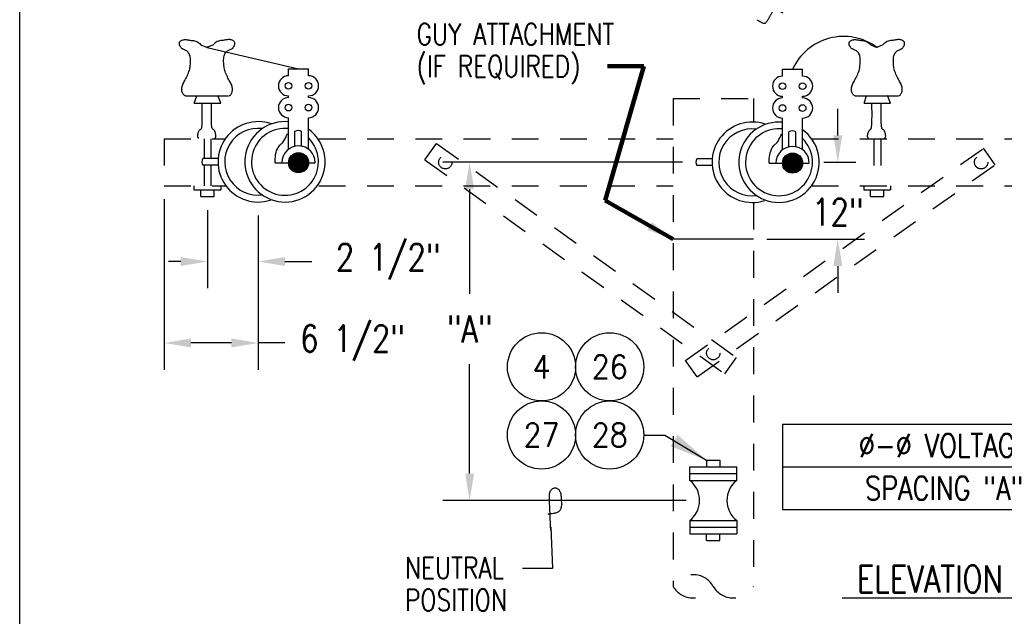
# Model space of a CAD drawing. Extents: x 0 to 7.1, y 0 to 9.85.
# Tile 2 of 5: x 0 to 4.59, y 3.7 to 6.49. Entities that reach past the tile are written whole.
import ezdxf
from ezdxf.enums import TextEntityAlignment as Align

# ---------------------------------------------------------------- set-up
doc = ezdxf.new("R2010")
doc.units = 0
doc.header["$MEASUREMENT"] = 0
doc.linetypes.add('HIDDEN2', pattern=[0.1875, 0.125, -0.0625])
doc.layers.get('0').update_dxf_attribs({"color": 2, "linetype": 'CONTINUOUS'})
doc.layers.add('E-DETL', color=2, linetype='CONTINUOUS')
doc.layers.add('E-DETL-TEXT', color=3, linetype='CONTINUOUS')
doc.styles.add('ROMANS', font='ROMANS.SHX', dxfattribs={"width": 0.8})
doc.styles.get("Standard").update_dxf_attribs({"font": 'ROMANS.SHX', "width": 0.8, "height": 0.125})
doc.dimstyles.get("Standard").update_dxf_attribs({"dimtxt": 0.18, "dimasz": 0.18, "dimexe": 0.18, "dimexo": 0.0625, "dimgap": 0.09, "dimtad": 0, "dimtih": 1, "dimtoh": 1, "dimdec": 4, "dimzin": 0, "dimdsep": 46, "dimtxsty": 'Standard', "dimcen": 0.09, "dimadec": 0, "dimazin": 0, "dimtfac": 1, "dimtdec": 4, "dimtofl": 0, "dimtmove": 0, "dimatfit": 3, "dimfxl": 0, "dimtolj": 1, "dimtzin": 0, "dimarcsym": 0})

# ---------------------------------------------------------------- blocks, each defined once
blk = doc.blocks.new('LOOP')
blk.add_lwpolyline([(-1.119, 0), (-1.115, 0), (-0.947, 0), (-0.809, 0), (-0.694, 0), (-0.6, 0), (-0.523, 0), (-0.456, 0), (-0.397, 0), (-0.341, 0), (-0.288, 0), (-0.238, 0), (-0.189, 0), (-0.142, 0), (-0.097, 0), (-0.053, 0), (-0.01, 0), (0.033, 0), (0.074, 0), (0.114, -0.001), (0.153, -0.003), (0.19, -0.006), (0.226, -0.011), (0.259, -0.017), (0.289, -0.025), (0.317, -0.036), (0.343, -0.048), (0.365, -0.063), (0.386, -0.079), (0.403, -0.095), (0.419, -0.113), (0.432, -0.131), (0.442, -0.15), (0.45, -0.168), (0.456, -0.186), (0.46, -0.204), (0.461, -0.223), (0.46, -0.241), (0.456, -0.259), (0.45, -0.277), (0.442, -0.295), (0.432, -0.313), (0.419, -0.331), (0.404, -0.348), (0.387, -0.365), (0.367, -0.38), (0.345, -0.394), (0.32, -0.406), (0.293, -0.416), (0.264, -0.425), (0.232, -0.431), (0.198, -0.435), (0.162, -0.438), (0.124, -0.44), (0.086, -0.441), (0.045, -0.441), (0.004, -0.441), (-0.038, -0.441), (-0.08, -0.441), (-0.122, -0.44), (-0.163, -0.438), (-0.202, -0.435), (-0.24, -0.43), (-0.275, -0.424), (-0.307, -0.416), (-0.336, -0.405), (-0.362, -0.392), (-0.384, -0.377), (-0.404, -0.359), (-0.421, -0.339), (-0.436, -0.316), (-0.45, -0.292), (-0.461, -0.264), (-0.471, -0.235), (-0.48, -0.202), (-0.488, -0.166), (-0.494, -0.125), (-0.499, -0.08), (-0.502, -0.03), (-0.505, 0.027), (-0.505, 0.09)])
blk = doc.blocks.new('BREAK')
blk.add_lwpolyline([(0, 0.0625), (-0.0055, 0.057), (-0.0103, 0.0521), (-0.0144, 0.0479), (-0.0177, 0.0441), (-0.0205, 0.0408), (-0.0225, 0.0378), (-0.0239, 0.0351), (-0.0247, 0.0326), (-0.0249, 0.0302), (-0.0246, 0.0279), (-0.0238, 0.0257), (-0.0226, 0.0236), (-0.0211, 0.0216), (-0.0194, 0.0196), (-0.0176, 0.0176), (-0.0156, 0.0156), (-0.0137, 0.0137), (-0.0117, 0.0117), (-0.0098, 0.0098), (-0.0078, 0.0078), (-0.0059, 0.0059), (-0.0039, 0.0039), (-0.002, 0.002), (0, 0), (0.002, -0.002), (0.0039, -0.0039), (0.0059, -0.0059), (0.0078, -0.0078), (0.0098, -0.0098), (0.0117, -0.0117), (0.0137, -0.0137), (0.0156, -0.0156), (0.0176, -0.0176), (0.0194, -0.0196), (0.0211, -0.0216), (0.0226, -0.0236), (0.0238, -0.0257), (0.0246, -0.0279), (0.0249, -0.0302), (0.0247, -0.0326), (0.0239, -0.0351), (0.0225, -0.0378), (0.0205, -0.0408), (0.0177, -0.0441), (0.0144, -0.0479), (0.0103, -0.0521), (0.0055, -0.057), (0, -0.0625)])

msp = doc.modelspace()

# ---------------------------------------------------------------- linework, layer by layer
at = {"layer": 'E-DETL'}
for p, q in [((0, 0), (0, 9.8484)), ((0.8744, 6.3585), (1.301, 6.258)), ((3.4236, 5.4632), (3.0486, 5.4632)), ((3.5598, 4.6), (3.5598, 4.2026)), ((3.5598, 4.6), (6.9209, 4.6)), ((3.5598, 4.4013), (6.9209, 4.4013)), ((3.5598, 4.2026), (6.9209, 4.2026))]:
    msp.add_line(p, q, dxfattribs=at)
at = {"layer": 'E-DETL', "color": 4}
for p, q in [((1.2542, 6.258), (1.3479, 6.258)), ((1.2542, 6.2261), (1.2542, 6.258)), ((1.3479, 6.2261), (1.3479, 6.258)), ((3.5594, 6.2243), (3.5594, 6.2562)), ((3.5594, 6.2562), (3.6531, 6.2562)), ((3.6531, 6.2243), (3.6531, 6.2562)), ((0.7733, 6.1331), (0.9726, 6.1331)), ((0.8147, 6.098), (0.8265, 6.1324)), ((0.9387, 6.098), (0.924, 6.1334)), ((1.2542, 6.1243), (1.2542, 6.1324)), ((1.3479, 6.1243), (1.3479, 6.1324)), ((3.5594, 6.1225), (3.5594, 6.1305)), ((3.6531, 6.1225), (3.6531, 6.1305)), ((3.8983, 6.1331), (4.0976, 6.1331)), ((3.9397, 6.098), (3.9515, 6.1324)), ((4.0637, 6.098), (4.049, 6.1334)), ((0.8147, 6.098), (0.9387, 6.098)), ((3.9397, 6.098), (4.0637, 6.098)), ((1.2542, 5.883), (1.2542, 6.0306)), ((1.3479, 5.883), (1.3479, 6.0306)), ((3.5594, 5.8812), (3.5594, 6.0287)), ((3.6531, 5.8812), (3.6531, 6.0287)), ((1.2842, 5.8959), (1.2842, 5.9669)), ((1.3155, 5.8959), (1.3155, 5.9669)), ((3.5895, 5.8941), (3.5895, 5.965)), ((3.6207, 5.8941), (3.6207, 5.965)), ((0.9253, 5.8401), (0.8544, 5.8401)), ((3.2305, 5.8382), (3.1596, 5.8382)), ((0.9253, 5.8088), (0.8544, 5.8088)), ((1.1919, 5.8205), (1.2544, 5.8205)), ((1.3167, 5.8205), (1.3792, 5.8205)), ((3.2305, 5.807), (3.1596, 5.807)), ((3.4971, 5.8187), (3.5596, 5.8187)), ((3.6219, 5.8187), (3.6844, 5.8187)), ((0.8131, 5.7132), (0.8131, 5.6935)), ((0.9381, 5.7132), (0.9381, 5.6935)), ((3.9381, 5.7132), (3.9381, 5.6935)), ((4.0631, 5.7132), (4.0631, 5.6935)), ((0.8131, 5.6935), (0.9381, 5.6935)), ((0.8452, 5.6623), (0.8452, 5.6935)), ((0.8452, 5.6623), (0.9077, 5.6623)), ((0.9077, 5.6623), (0.9077, 5.6935)), ((3.9381, 5.6935), (4.0631, 5.6935)), ((3.9702, 5.6623), (3.9702, 5.6935)), ((3.9702, 5.6623), (4.0327, 5.6623)), ((4.0327, 5.6623), (4.0327, 5.6935)), ((3.2049, 4.432), (3.2049, 4.4007)), ((3.2049, 4.432), (3.2674, 4.432)), ((3.2674, 4.432), (3.2674, 4.4007)), ((3.1268, 4.3382), (3.1268, 4.4007)), ((3.1268, 4.4007), (3.3455, 4.4007)), ((3.1268, 4.3695), (3.3455, 4.3695)), ((3.3455, 4.3382), (3.3455, 4.4007)), ((3.1268, 4.3382), (3.3455, 4.3382)), ((3.1268, 4.1507), (3.1268, 4.0882)), ((3.1268, 4.1507), (3.3455, 4.1507)), ((3.3455, 4.1507), (3.3455, 4.0882)), ((3.1268, 4.1195), (3.3455, 4.1195)), ((3.1268, 4.0882), (3.3455, 4.0882)), ((3.2049, 4.057), (3.2049, 4.0882)), ((3.2049, 4.057), (3.2674, 4.057)), ((3.2674, 4.057), (3.2674, 4.0882))]:
    msp.add_line(p, q, dxfattribs=at)
at = {"layer": 'E-DETL', "linetype": 'HIDDEN2'}
for p, q in [((3.0486, 6.1195), (3.4236, 6.1195)), ((3.0486, 6.1195), (3.0486, 3.8437)), ((3.4236, 6.1195), (3.4236, 6.0123)), ((0.6736, 5.932), (0.9592, 5.932)), ((0.6736, 5.932), (0.6736, 5.7132)), ((1.3964, 5.932), (3.0486, 5.932)), ((3.6953, 5.932), (5.3907, 5.932)), ((1.8905, 5.8332), (1.9449, 5.9096)), ((1.9449, 5.9096), (3.3452, 4.9118)), ((3.1073, 4.8977), (4.4966, 5.8876)), ((4.551, 5.8113), (4.4966, 5.8876)), ((1.8905, 5.8332), (3.2908, 4.8355)), ((3.1617, 4.8214), (4.551, 5.8113)), ((0.6736, 5.7132), (0.9619, 5.7132)), ((1.3958, 5.7132), (3.0486, 5.7132)), ((3.6953, 5.7132), (5.3907, 5.7132)), ((3.4236, 5.634), (3.4236, 3.8437)), ((3.1617, 4.8214), (3.1073, 4.8977)), ((3.2908, 4.8355), (3.3452, 4.9118))]:
    msp.add_line(p, q, dxfattribs=at)
at = {"layer": 'E-DETL', "color": 4, "linetype": 'HIDDEN2'}
for p, q in [((0.8611, 5.932), (0.8611, 5.8392)), ((0.8924, 5.932), (0.8924, 5.8398)), ((3.9861, 5.932), (3.9861, 5.7132)), ((4.0174, 5.932), (4.0174, 5.7132)), ((0.8611, 5.8083), (0.8611, 5.7132)), ((0.8924, 5.8083), (0.8924, 5.7132))]:
    msp.add_line(p, q, dxfattribs=at)
at = {"layer": 'E-DETL', "color": 4}
for points in [[(0.7733, 6.1331), (0.7717, 6.1333), (0.7701, 6.1336), (0.7686, 6.1341), (0.767, 6.1349), (0.7653, 6.1362), (0.7637, 6.1381), (0.762, 6.1405), (0.7605, 6.1434), (0.7591, 6.1468), (0.7579, 6.1504), (0.7569, 6.1544), (0.7563, 6.1585), (0.756, 6.1628), (0.7562, 6.1672), (0.7567, 6.1717), (0.7577, 6.1762), (0.7591, 6.1807), (0.7608, 6.1852), (0.763, 6.1899), (0.7654, 6.1947), (0.7681, 6.1996), (0.7709, 6.2047), (0.7739, 6.21), (0.7769, 6.2155), (0.7798, 6.2213), (0.7827, 6.2273), (0.7853, 6.2334), (0.7878, 6.2395), (0.7899, 6.2456), (0.7917, 6.2515), (0.7932, 6.2572), (0.7943, 6.2628), (0.7951, 6.2684), (0.7958, 6.2741), (0.7963, 6.2801), (0.7967, 6.2866), (0.797, 6.2932), (0.797, 6.3), (0.7967, 6.3066), (0.7959, 6.3129), (0.7947, 6.3187), (0.793, 6.3241), (0.7909, 6.3288), (0.7884, 6.333), (0.7856, 6.3366), (0.7825, 6.3396), (0.7792, 6.3421), (0.7758, 6.3441), (0.7724, 6.3458), (0.7692, 6.3473), (0.7661, 6.3487), (0.7633, 6.35), (0.7607, 6.3513), (0.7584, 6.3526), (0.7564, 6.354), (0.7547, 6.3555), (0.7533, 6.3572), (0.752, 6.3589), (0.7508, 6.3606), (0.7497, 6.3623), (0.7486, 6.364), (0.7476, 6.3658), (0.7467, 6.3676), (0.7459, 6.3696), (0.7453, 6.3718), (0.7449, 6.3742), (0.7449, 6.3768), (0.7452, 6.3795), (0.746, 6.3822), (0.7474, 6.3848), (0.7493, 6.3871), (0.7517, 6.3892), (0.7546, 6.3911), (0.7578, 6.3926), (0.7613, 6.3937), (0.765, 6.3945), (0.7688, 6.3949), (0.7726, 6.395), (0.7764, 6.3947), (0.78, 6.3942)], [(0.78, 6.3942), (0.7835, 6.3936), (0.7872, 6.3931), (0.791, 6.3925), (0.7952, 6.392), (0.7998, 6.3915), (0.8049, 6.391), (0.8104, 6.3904), (0.816, 6.3895), (0.8215, 6.3881), (0.8267, 6.386), (0.8315, 6.3832), (0.8359, 6.3798), (0.8401, 6.3762), (0.8441, 6.3726), (0.8482, 6.3695), (0.8524, 6.3671), (0.8566, 6.3652), (0.8605, 6.3638), (0.8641, 6.3627), (0.8671, 6.3619), (0.8695, 6.3611), (0.8712, 6.3604), (0.8725, 6.3597), (0.8735, 6.3591), (0.8744, 6.3585)], [(0.9687, 6.3942), (0.9652, 6.3936), (0.9616, 6.3931), (0.9577, 6.3925), (0.9535, 6.392), (0.9489, 6.3915), (0.9438, 6.391), (0.9383, 6.3904), (0.9327, 6.3895), (0.9272, 6.3881), (0.922, 6.386), (0.9172, 6.3832), (0.9128, 6.3798), (0.9086, 6.3762), (0.9046, 6.3726), (0.9005, 6.3695), (0.8963, 6.3671), (0.8921, 6.3652), (0.8882, 6.3638), (0.8846, 6.3627), (0.8816, 6.3619), (0.8793, 6.3611), (0.8775, 6.3604), (0.8762, 6.3597), (0.8752, 6.3591), (0.8744, 6.3585)], [(0.9754, 6.1331), (0.977, 6.1333), (0.9786, 6.1336), (0.9801, 6.1341), (0.9817, 6.1349), (0.9834, 6.1362), (0.985, 6.1381), (0.9867, 6.1405), (0.9882, 6.1434), (0.9896, 6.1468), (0.9908, 6.1504), (0.9918, 6.1544), (0.9924, 6.1585), (0.9927, 6.1628), (0.9925, 6.1672), (0.992, 6.1717), (0.991, 6.1762), (0.9896, 6.1807), (0.9879, 6.1852), (0.9857, 6.1899), (0.9833, 6.1947), (0.9807, 6.1996), (0.9778, 6.2047), (0.9748, 6.21), (0.9718, 6.2155), (0.9689, 6.2213), (0.966, 6.2273), (0.9634, 6.2334), (0.9609, 6.2395), (0.9588, 6.2456), (0.957, 6.2515), (0.9555, 6.2572), (0.9544, 6.2628), (0.9536, 6.2684), (0.9529, 6.2741), (0.9524, 6.2801), (0.952, 6.2866), (0.9517, 6.2932), (0.9517, 6.3), (0.952, 6.3066), (0.9528, 6.3129), (0.954, 6.3187), (0.9557, 6.3241), (0.9578, 6.3288), (0.9603, 6.333), (0.9631, 6.3366), (0.9662, 6.3396), (0.9695, 6.3421), (0.9729, 6.3441), (0.9763, 6.3458), (0.9795, 6.3473), (0.9826, 6.3487), (0.9854, 6.35), (0.988, 6.3513), (0.9903, 6.3526), (0.9923, 6.354), (0.994, 6.3555), (0.9955, 6.3572), (0.9967, 6.3589), (0.9979, 6.3606), (0.999, 6.3623), (1.0001, 6.364), (1.0011, 6.3658), (1.002, 6.3676), (1.0028, 6.3696), (1.0034, 6.3718), (1.0038, 6.3742), (1.0038, 6.3768), (1.0035, 6.3795), (1.0027, 6.3822), (1.0013, 6.3848), (0.9994, 6.3871), (0.997, 6.3892), (0.9941, 6.3911), (0.9909, 6.3926), (0.9874, 6.3937), (0.9837, 6.3945), (0.9799, 6.3949), (0.9761, 6.395), (0.9723, 6.3947), (0.9687, 6.3942)], [(3.8983, 6.1331), (3.8967, 6.1333), (3.8951, 6.1336), (3.8936, 6.1341), (3.892, 6.1349), (3.8903, 6.1362), (3.8887, 6.1381), (3.887, 6.1405), (3.8855, 6.1434), (3.8841, 6.1468), (3.8829, 6.1504), (3.8819, 6.1544), (3.8813, 6.1585), (3.881, 6.1628), (3.8812, 6.1672), (3.8817, 6.1717), (3.8827, 6.1762), (3.8841, 6.1807), (3.8858, 6.1852), (3.888, 6.1899), (3.8904, 6.1947), (3.8931, 6.1996), (3.8959, 6.2047), (3.8989, 6.21), (3.9019, 6.2155), (3.9048, 6.2213), (3.9077, 6.2273), (3.9103, 6.2334), (3.9128, 6.2395), (3.9149, 6.2456), (3.9167, 6.2515), (3.9182, 6.2572), (3.9193, 6.2628), (3.9201, 6.2684), (3.9208, 6.2741), (3.9213, 6.2801), (3.9217, 6.2866), (3.922, 6.2932), (3.922, 6.3), (3.9217, 6.3066), (3.9209, 6.3129), (3.9197, 6.3187), (3.918, 6.3241), (3.9159, 6.3288), (3.9134, 6.333), (3.9106, 6.3366), (3.9075, 6.3396), (3.9042, 6.3421), (3.9008, 6.3441), (3.8974, 6.3458), (3.8942, 6.3473), (3.8911, 6.3487), (3.8883, 6.35), (3.8857, 6.3513), (3.8834, 6.3526), (3.8814, 6.354), (3.8797, 6.3555), (3.8783, 6.3572), (3.877, 6.3589), (3.8758, 6.3606), (3.8747, 6.3623), (3.8736, 6.364), (3.8726, 6.3658), (3.8717, 6.3676), (3.8709, 6.3696), (3.8703, 6.3718), (3.8699, 6.3742), (3.8699, 6.3768), (3.8702, 6.3795), (3.871, 6.3822), (3.8724, 6.3848), (3.8743, 6.3871), (3.8767, 6.3892), (3.8796, 6.3911), (3.8828, 6.3926), (3.8863, 6.3937), (3.89, 6.3945), (3.8938, 6.3949), (3.8976, 6.395), (3.9014, 6.3947), (3.905, 6.3942)], [(3.905, 6.3942), (3.9085, 6.3936), (3.9122, 6.3931), (3.916, 6.3925), (3.9202, 6.392), (3.9248, 6.3915), (3.9299, 6.391), (3.9354, 6.3904), (3.941, 6.3895), (3.9465, 6.3881), (3.9517, 6.386), (3.9565, 6.3832), (3.9609, 6.3798), (3.9651, 6.3762), (3.9691, 6.3726), (3.9732, 6.3695), (3.9774, 6.3671), (3.9816, 6.3652), (3.9855, 6.3638), (3.9891, 6.3627), (3.9921, 6.3619), (3.9945, 6.3611), (3.9962, 6.3604), (3.9975, 6.3597), (3.9985, 6.3591), (3.9994, 6.3585)], [(4.0937, 6.3942), (4.0902, 6.3936), (4.0866, 6.3931), (4.0827, 6.3925), (4.0785, 6.392), (4.0739, 6.3915), (4.0688, 6.391), (4.0633, 6.3904), (4.0577, 6.3895), (4.0522, 6.3881), (4.047, 6.386), (4.0422, 6.3832), (4.0378, 6.3798), (4.0336, 6.3762), (4.0296, 6.3726), (4.0255, 6.3695), (4.0213, 6.3671), (4.0171, 6.3652), (4.0132, 6.3638), (4.0096, 6.3627), (4.0066, 6.3619), (4.0043, 6.3611), (4.0025, 6.3604), (4.0012, 6.3597), (4.0002, 6.3591), (3.9994, 6.3585)], [(4.1004, 6.1331), (4.102, 6.1333), (4.1036, 6.1336), (4.1051, 6.1341), (4.1067, 6.1349), (4.1084, 6.1362), (4.11, 6.1381), (4.1117, 6.1405), (4.1132, 6.1434), (4.1146, 6.1468), (4.1158, 6.1504), (4.1168, 6.1544), (4.1174, 6.1585), (4.1177, 6.1628), (4.1175, 6.1672), (4.117, 6.1717), (4.116, 6.1762), (4.1146, 6.1807), (4.1129, 6.1852), (4.1107, 6.1899), (4.1083, 6.1947), (4.1057, 6.1996), (4.1028, 6.2047), (4.0998, 6.21), (4.0968, 6.2155), (4.0939, 6.2213), (4.091, 6.2273), (4.0884, 6.2334), (4.0859, 6.2395), (4.0838, 6.2456), (4.082, 6.2515), (4.0805, 6.2572), (4.0794, 6.2628), (4.0786, 6.2684), (4.0779, 6.2741), (4.0774, 6.2801), (4.077, 6.2866), (4.0767, 6.2932), (4.0767, 6.3), (4.077, 6.3066), (4.0778, 6.3129), (4.079, 6.3187), (4.0807, 6.3241), (4.0828, 6.3288), (4.0853, 6.333), (4.0881, 6.3366), (4.0912, 6.3396), (4.0945, 6.3421), (4.0979, 6.3441), (4.1013, 6.3458), (4.1045, 6.3473), (4.1076, 6.3487), (4.1104, 6.35), (4.113, 6.3513), (4.1153, 6.3526), (4.1173, 6.354), (4.119, 6.3555), (4.1205, 6.3572), (4.1217, 6.3589), (4.1229, 6.3606), (4.124, 6.3623), (4.1251, 6.364), (4.1261, 6.3658), (4.127, 6.3676), (4.1278, 6.3696), (4.1284, 6.3718), (4.1288, 6.3742), (4.1288, 6.3768), (4.1285, 6.3795), (4.1277, 6.3822), (4.1263, 6.3848), (4.1244, 6.3871), (4.122, 6.3892), (4.1191, 6.3911), (4.1159, 6.3926), (4.1124, 6.3937), (4.1087, 6.3945), (4.1049, 6.3949), (4.1011, 6.395), (4.0973, 6.3947), (4.0937, 6.3942)], [(0.8356, 5.9344), (0.8345, 5.9356), (0.8335, 5.9369), (0.8326, 5.9383), (0.8318, 5.9399), (0.8312, 5.9418), (0.8309, 5.944), (0.8308, 5.9465), (0.8311, 5.9494), (0.8316, 5.9527), (0.8324, 5.9562), (0.8335, 5.96), (0.8348, 5.9638), (0.8363, 5.9675), (0.838, 5.9706), (0.8396, 5.973), (0.8413, 5.9745), (0.8428, 5.9754), (0.8444, 5.976), (0.8458, 5.9769), (0.8471, 5.9783), (0.8482, 5.9806), (0.8493, 5.9844), (0.8501, 5.99), (0.8508, 5.9979), (0.8513, 6.0084), (0.8517, 6.022), (0.8519, 6.0382), (0.8519, 6.0566), (0.8518, 6.0766), (0.8517, 6.098)], [(0.9109, 5.934), (0.9119, 5.9353), (0.913, 5.9365), (0.9139, 5.938), (0.9147, 5.9396), (0.9153, 5.9414), (0.9156, 5.9437), (0.9156, 5.9462), (0.9154, 5.9491), (0.9149, 5.9523), (0.9141, 5.9559), (0.913, 5.9597), (0.9117, 5.9635), (0.9101, 5.9671), (0.9085, 5.9703), (0.9069, 5.9727), (0.9052, 5.9742), (0.9036, 5.9751), (0.9021, 5.9757), (0.9007, 5.9765), (0.8994, 5.9779), (0.8982, 5.9803), (0.8972, 5.9841), (0.8963, 5.9897), (0.8956, 5.9975), (0.8951, 6.0081), (0.8948, 6.0216), (0.8946, 6.0378), (0.8946, 6.0562), (0.8946, 6.0763), (0.8948, 6.0976)], [(3.9606, 5.9344), (3.9595, 5.9356), (3.9585, 5.9369), (3.9576, 5.9383), (3.9568, 5.9399), (3.9562, 5.9418), (3.9559, 5.944), (3.9558, 5.9465), (3.9561, 5.9494), (3.9566, 5.9527), (3.9574, 5.9562), (3.9585, 5.96), (3.9598, 5.9638), (3.9613, 5.9675), (3.963, 5.9706), (3.9646, 5.973), (3.9663, 5.9745), (3.9678, 5.9754), (3.9694, 5.976), (3.9708, 5.9769), (3.9721, 5.9783), (3.9733, 5.9806), (3.9743, 5.9844), (3.9751, 5.99), (3.9758, 5.9979), (3.9763, 6.0084), (3.9767, 6.022), (3.9769, 6.0382), (3.9769, 6.0566), (3.9768, 6.0766), (3.9767, 6.098)], [(4.0359, 5.934), (4.0369, 5.9353), (4.038, 5.9365), (4.0389, 5.938), (4.0397, 5.9396), (4.0403, 5.9414), (4.0406, 5.9437), (4.0407, 5.9462), (4.0404, 5.9491), (4.0399, 5.9523), (4.0391, 5.9559), (4.038, 5.9597), (4.0367, 5.9635), (4.0352, 5.9671), (4.0335, 5.9703), (4.0319, 5.9727), (4.0302, 5.9742), (4.0286, 5.9751), (4.0271, 5.9757), (4.0257, 5.9765), (4.0244, 5.9779), (4.0232, 5.9803), (4.0222, 5.9841), (4.0213, 5.9897), (4.0206, 5.9975), (4.0201, 6.0081), (4.0198, 6.0216), (4.0196, 6.0378), (4.0196, 6.0562), (4.0196, 6.0763), (4.0198, 6.0976)], [(1.1919, 5.8205), (1.192, 5.8304), (1.1923, 5.8402), (1.193, 5.8498), (1.1942, 5.8592), (1.1961, 5.8683), (1.1989, 5.8769), (1.2024, 5.8849), (1.2062, 5.8921), (1.2101, 5.8981), (1.2139, 5.9028), (1.2172, 5.9061), (1.2204, 5.9085), (1.2234, 5.9106), (1.2264, 5.9133), (1.2297, 5.9172), (1.2332, 5.9229), (1.2371, 5.93), (1.2412, 5.9382), (1.2455, 5.9473), (1.2498, 5.9567)], [(3.4971, 5.8187), (3.4972, 5.8285), (3.4975, 5.8383), (3.4982, 5.848), (3.4994, 5.8573), (3.5014, 5.8664), (3.5042, 5.8751), (3.5076, 5.8831), (3.5114, 5.8902), (3.5153, 5.8962), (3.5191, 5.9009), (3.5225, 5.9042), (3.5256, 5.9066), (3.5286, 5.9088), (3.5316, 5.9115), (3.5349, 5.9154), (3.5385, 5.921), (3.5423, 5.9281), (3.5465, 5.9364), (3.5507, 5.9454), (3.555, 5.9548)]]:
    msp.add_lwpolyline(points, dxfattribs=at)
at = {"layer": 'E-DETL', "color": 4, "const_width": 0.0469}
for points in [[(1.2776, 5.8205, 1), (1.3245, 5.8205, 1)], [(3.5828, 5.8187, 1), (3.6297, 5.8187, 1)]]:
    msp.add_lwpolyline(points, format="xyb", close=True, dxfattribs=at)
at = {"layer": 'E-DETL', "color": 4}
for centre, radius in [((1.2542, 6.1793), 0.0156), ((1.3479, 6.1793), 0.0156), ((3.5594, 6.1774), 0.0156), ((3.6531, 6.1774), 0.0156), ((1.2542, 6.0775), 0.0156), ((1.3479, 6.0775), 0.0156), ((3.5594, 6.0756), 0.0156), ((3.6531, 6.0756), 0.0156), ((1.301, 5.8205), 0.0469), ((3.6063, 5.8187), 0.0469)]:
    msp.add_circle(centre, radius, dxfattribs=at)
at = {"layer": 'E-DETL', "linetype": 'HIDDEN2'}
for centre in [(1.9861, 5.8226), (4.4861, 5.8226), (3.2361, 4.932)]:
    msp.add_circle(centre, 0.0312, dxfattribs=at)
at = {"layer": 'E-DETL'}
msp.add_arc((3.8442, 6.1484), 0.2612, 53.5527, 155.6361, dxfattribs=at)
at = {"layer": 'E-DETL', "color": 4}
for centre, radius, start, end in [((1.2542, 6.1793), 0.0469, 90.0003, 269.9997), ((1.3479, 6.1793), 0.0469, 269.9997, 89.9994), ((3.5594, 6.1774), 0.0469, 90, 269.9997), ((3.6531, 6.1774), 0.0469, 269.9997, 89.9997), ((1.2542, 6.0775), 0.0469, 90.0003, 269.9997), ((1.3479, 6.0775), 0.0469, 269.9997, 89.9994), ((3.5594, 6.0756), 0.0469, 90, 269.9997), ((3.6531, 6.0756), 0.0469, 269.9997, 89.9997), ((1.1128, 5.8245), 0.1875, 71.2198, 287.6785), ((1.1128, 5.8245), 0.1562, 83.0692, 278.0227), ((1.2378, 5.8245), 0.1875, 84.5534, 54.0954), ((1.2378, 5.8245), 0.1562, 83.5397, 44.6642), ((3.418, 5.8226), 0.1875, 71.2198, 287.6785), ((3.418, 5.8226), 0.1562, 83.0691, 278.0226), ((3.543, 5.8226), 0.1875, 84.5534, 54.0954), ((3.543, 5.8226), 0.1562, 83.5397, 44.6643), ((1.2999, 5.9376), 0.0332, 61.8903, 118.1108), ((3.6051, 5.9358), 0.0332, 61.8906, 118.1108), ((1.301, 5.8205), 0.0781, 0, 180), ((3.6063, 5.8187), 0.0781, 0, 180), ((0.8836, 5.8245), 0.0332, 151.8907, 208.1107), ((3.1888, 5.8226), 0.0332, 151.8906, 208.1105), ((3.0536, 4.2445), 0.1189, 307.986, 52.0131), ((3.4187, 4.2445), 0.1189, 127.9866, 232.0134)]:
    msp.add_arc(centre, radius, start, end, dxfattribs=at)
at = {"layer": 'E-DETL', "linetype": 'HIDDEN2'}
for centre, start, end in [((3.1424, 3.7895), 30, 150), ((3.1424, 3.8978), 210, 330), ((3.3299, 3.8978), 210, 330)]:
    msp.add_arc(centre, 0.1083, start, end, dxfattribs=at)
at = {"layer": 'E-DETL-TEXT'}
for p, q in [((3.8172, 5.9476), (3.8172, 6.0726)), ((3.0932, 5.8226), (1.9744, 5.8226)), ((3.752, 5.8226), (3.9012, 5.8226)), ((2.0994, 5.6976), (2.0994, 5.2087)), ((0.6736, 5.6507), (0.6736, 4.8543)), ((0.8764, 5.5998), (0.8764, 5.2343)), ((1.1128, 5.5745), (1.1128, 5.2343)), ((1.1128, 5.5745), (1.1128, 4.8543)), ((3.4861, 5.4632), (3.9422, 5.4632)), ((0.7514, 5.3593), (0.6939, 5.3593)), ((1.2378, 5.3593), (1.3628, 5.3593)), ((3.8172, 5.3382), (3.8172, 5.2132)), ((0.9878, 4.9793), (0.7986, 4.9793)), ((1.2378, 4.9793), (1.1128, 4.9793)), ((2.0994, 4.3695), (2.0994, 4.8799)), ((2.912, 4.5498), (3.0108, 4.5498)), ((3.0108, 4.5498), (3.2049, 4.432)), ((3.11, 4.2445), (1.9744, 4.2445)), ((2.4776, 4.1196), (2.4865, 3.9264)), ((2.4865, 3.9264), (2.3459, 3.9264))]:
    msp.add_line(p, q, dxfattribs=at)
for centre in [(2.435, 4.8678), (2.753, 4.8678), (2.435, 4.5498), (2.753, 4.5498)]:
    msp.add_circle(centre, 0.159, dxfattribs=at)
for points in [[(3.7964, 5.9476), (3.8381, 5.9476), (3.8172, 5.8226)], [(2.0786, 5.6976), (2.1202, 5.6976), (2.0994, 5.8226)], [(3.7964, 5.3382), (3.8381, 5.3382), (3.8172, 5.4632)], [(0.7514, 5.3802), (0.7514, 5.3385), (0.8764, 5.3593)], [(1.2378, 5.3802), (1.2378, 5.3385), (1.1128, 5.3593)], [(0.7986, 5.0002), (0.7986, 4.9585), (0.6736, 4.9793)], [(0.9878, 5.0002), (0.9878, 4.9585), (1.1128, 4.9793)], [(3.0696, 4.5507), (3.2049, 4.432), (3.0372, 4.4973)], [(2.0786, 4.3695), (2.1202, 4.3695), (2.0994, 4.2445)]]:
    msp.add_solid(points, dxfattribs=at)

# ---------------------------------------------------------------- block references
at = {"layer": 'E-DETL', "rotation": 104.9997799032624}
msp.add_blockref('BREAK', (3.5005, 6.5035), dxfattribs=at)
at = {"layer": 'E-DETL-TEXT', "xscale": 0.125, "yscale": 0.125, "zscale": 0.125, "rotation": 92.63537735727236}
msp.add_blockref('LOOP', (2.4719, 4.2445), dxfattribs=at)

# ---------------------------------------------------------------- texts
at = {"layer": 'E-DETL-TEXT', "style": 'ROMANS', "width": 0.8}
for s, height, p in [('GUY ATTACHMENT', 0.1, (1.8516, 6.3704)), ('(IF REQUIRED)', 0.1, (1.8516, 6.2204)), ('NEUTRAL', 0.1, (1.7972, 3.8799)), ('%%U ELEVATION ', 0.125, (3.8372, 3.8155)), ('POSITION', 0.1, (1.7972, 3.7299))]:
    msp.add_text(s, height=height, dxfattribs=at).set_placement(p)
at = {"layer": 'E-DETL-TEXT', "width": 0.9}
for s, height, p in [('4', 0.1094, (2.435, 4.8678)), ('26', 0.10938, (2.753, 4.8678)), ('27', 0.10938, (2.435, 4.5498)), ('28', 0.10938, (2.753, 4.5498))]:
    msp.add_text(s, height=height, dxfattribs=at).set_placement(p, align=Align.MIDDLE)
at = {"layer": 'E-DETL-TEXT', "style": 'ROMANS', "width": 0.8}
for s, p in [('%%C-%%C VOLTAGE', (4.3145, 4.5006)), ('SPACING "A"', (4.3145, 4.3019))]:
    msp.add_text(s, height=0.109375, dxfattribs=at).set_placement(p, align=Align.MIDDLE)
at = {"layer": 'E-DETL-TEXT', "char_height": 0.125, "attachment_point": 5, "style": 'ROMANS'}
for s, insert in [('\\A1;12"', (3.8172, 5.5907)), ('\\A1;2 1/2"', (1.7195, 5.3593)), ('\\A1;6 1/2"', (1.5535, 4.9793)), ('\\A1;"A"', (2.0994, 5.0443))]:
    msp.add_mtext(s, dxfattribs=dict(at, insert=insert))

# ---------------------------------------------------------------- leaders
at = {"layer": 'E-DETL-TEXT'}
msp.add_leader([(3.0486, 5.4632), (2.7321, 5.6436), (2.9115, 6.2711), (2.7424, 6.2711)], dimstyle='Standard', override={"dimtxt": 0.125, "dimasz": 0.125, "dimexe": 0.125, "dimdec": 6, "dimlunit": 4, "dimtxsty": 'ROMANS', "dimclrd": 256, "dimclre": 256, "dimclrt": 256, "dimtdec": 6, "dimlwd": 65535, "dimlwe": 65535}, dxfattribs=at)

doc.saveas('drawing.dxf')
